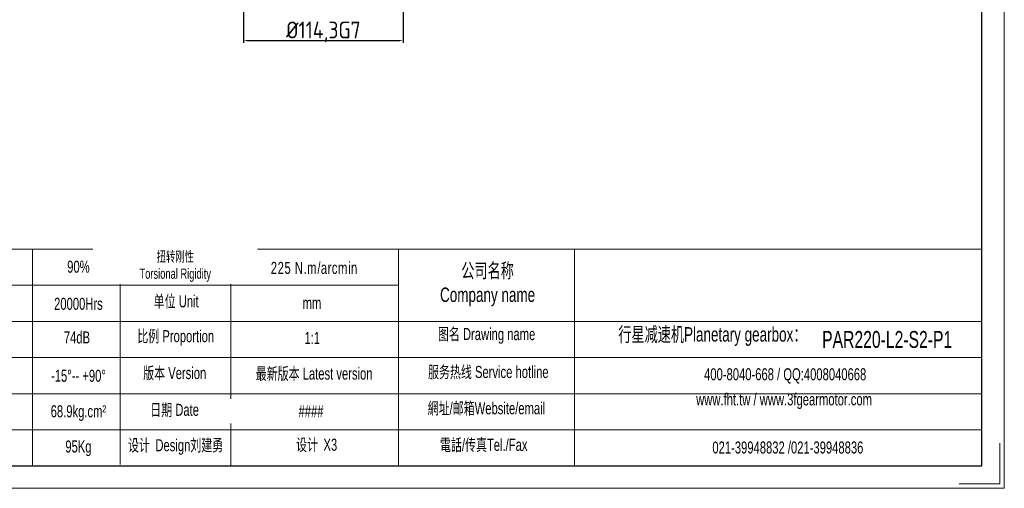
# Model space of a CAD drawing. Header units: millimetres. Extents: x 1779 to 3135, y -192 to 766.
# Tile 2 of 4: x 2430 to 3135, y -192 to 143. Entities that reach past the tile are written whole.
import ezdxf

# ---------------------------------------------------------------- set-up
doc = ezdxf.new("R2010")
doc.units = ezdxf.units.MM
doc.layers.add('SLD-0', color=7, linetype='Continuous', lineweight=18)
doc.layers.add('图框_外框线', color=7, linetype='Continuous', lineweight=18)
doc.layers.add('标注线', color=7, linetype='Continuous')
doc.styles.add('工程字', font='gbenor.shx', dxfattribs={"bigfont": 'gbcbig.shx'})
doc.styles.add('标准', font='arial.ttf', dxfattribs={"width": 0.667})
doc.dimstyles.new('ISO-25-5', dxfattribs={"dimtxt": 13, "dimasz": 3, "dimexe": 1.6, "dimexo": 1.3, "dimgap": 2, "dimtad": 1, "dimdec": 3, "dimtxsty": '工程字', "dimcen": 2.5, "dimadec": 0, "dimazin": 0, "dimtfac": 1, "dimtdec": 3, "dimtmove": 0, "dimatfit": 3, "dimfxl": 1, "dimarcsym": 0})

# ---------------------------------------------------------------- blocks, each defined once
blk = doc.blocks.new('*D99')
at = {"layer": 'Defpoints', "color": 0}
for p in [(2590.52, 188.26), (2704.82, 188.26), (2704.82, 128.01)]:
    blk.add_point(p, dxfattribs=at)
at = {"layer": '标注线', "color": 0, "lineweight": -2}
for p, q in [((2590.52, 186.96), (2590.52, 126.41)), ((2704.82, 186.96), (2704.82, 126.41)), ((2593.52, 128.01), (2701.82, 128.01))]:
    blk.add_line(p, q, dxfattribs=at)
at = {"layer": '标注线', "color": 0}
for points in [[(2593.52, 128.51), (2593.52, 127.51), (2590.52, 128.01)], [(2701.82, 127.51), (2701.82, 128.51), (2704.82, 128.01)]]:
    blk.add_solid(points, dxfattribs=at)
at = {"layer": '标注线', "color": 0, "insert": (2647.67, 134.26), "char_height": 12, "attachment_point": 5, "style": '工程字'}
blk.add_mtext('%%c114,3{}{G7{\\H0.7x;}{}}', dxfattribs=at)

msp = doc.modelspace()

# ---------------------------------------------------------------- linework, layer by layer
at = {"layer": 'SLD-0'}
msp.add_line((2439.6529, -21.0899), (2439.6529, -175.9966), dxfattribs=at)
at = {"layer": '图框_外框线'}
for p, q in [((1899.103, -21.0899), (3118.6642, -21.0899)), ((2502.3332, -21.0899), (2502.3332, -175.1373)), ((2581.4671, -21.0899), (2581.4671, -175.9966)), ((2701.3943, -21.0899), (2701.3943, -175.9966)), ((2827.317, -21.0899), (2827.317, -175.9966)), ((2015.9759, -46.9361), (2701.3943, -46.9361)), ((1899.103, -72.7824), (3118.6642, -72.7824)), ((2015.9759, -98.6286), (3118.6642, -98.6286)), ((2015.9759, -124.4748), (3118.6642, -124.4748)), ((2015.9759, -150.3211), (3118.6642, -150.3211))]:
    msp.add_line(p, q, dxfattribs=at)
at = {"layer": '图框_外框线', "color": 3}
msp.add_lwpolyline([(1779.3715, -192.1326), (3134.8002, -192.1326), (3134.8002, 766.3491), (1779.3715, 766.3491)], close=True, dxfattribs=at)
at = {"layer": '图框_外框线', "color": 3, "lineweight": 25}
msp.add_lwpolyline([(1860.0518, -175.9966), (3118.6642, -175.9966), (3118.6642, 750.213), (1860.0518, 750.213)], close=True, dxfattribs=at)
at = {"layer": '图框_外框线', "color": 3}
msp.add_lwpolyline([(3131.573, -159.8605), (3131.573, -188.9054), (3102.5281, -188.9054)], dxfattribs=at)

# ---------------------------------------------------------------- texts
at = {"layer": 'SLD-0', "color": 1, "attachment_point": 2, "style": '标准'}
for s, insert, char_height, width in [('90%', (2472.453, -29.3414), 8.61541, 110.179822), ('公司名称\\PCompany name', (2765.1543, -31.2935), 10.338498, 133.851268), ('20000Hrs', (2472.453, -55.8951), 8.61541, 110.179822), ('单位 Unit', (2542.3683, -54.1002), 8.61541, 110.179822), ('mm', (2639.5045, -55.3201), 8.61541, 110.179822), ('图名 Drawing name', (2764.4476, -77.5467), 8.615415, 110.179822), ('  行星减速机Planetary gearbox：', (2923.2782, -76.8822), 10.338498, 162.600174), ('74dB', (2471.3921, -79.9438), 8.61541, 56.851603), ('比例 Proportion', (2542.0526, -79.0271), 8.615415, 74.184421), ('1:1', (2639.7168, -80.3074), 8.61541, 110.179822), ('\\pxt5;PAR220-L2-S2-P1', (3051.0059, -79.6271), 12.061581, 87.777913), ('版本 Version', (2541.3434, -105.4117), 8.61541, 110.179822), ('最新版本 Latest version', (2641.0595, -105.7876), 8.615415, 110.179822), ('服务热线 Service hotline', (2765.6694, -104.6377), 8.615415, 122.750906), ('400-8040-668 / QQ:4008040668', (2978.0426, -106.2839), 8.615415, 250.841331), ('-15%%D-- +90%%D', (2472.453, -107.3419), 8.615415, 73.905417), ('www.fht.tw / www.3fgearmotor.com ', (2977.2482, -124.2287), 8.615415, 251.123709), ('68.9kg.cm²', (2472.453, -132.743), 8.61541, 58.269859), ('日期 Date', (2541.2575, -131.7011), 8.61541, 110.179822), ('網址/邮箱Website/email', (2764.3279, -130.5946), 8.615415, 127.77214), ('95Kg', (2472.453, -157.9368), 8.61541, 57.644481), ('{\\f宋体|b0|i0|c134|p2;设计 }Design{\\f宋体|b0|i0|c134|p2;刘建勇}', (2541.9656, -157.0089), 8.615415, 110.179822), ('{\\f宋体|b0|i0|c134|p2;设计 }X3', (2642.8656, -156.6682), 8.615415, 110.179822), ('電話/传真Tel./Fax', (2762.3976, -156.7539), 8.615415, 129.308864), ('021-39948832 /021-39948836 ', (2979.9639, -158.6376), 8.615415, 191.751949)]:
    msp.add_mtext(s, dxfattribs=dict(at, insert=insert, char_height=char_height, width=width))

# ---------------------------------------------------------------- dimensions: what is measured, and where the dimension line sits
at = {"layer": '标注线', "color": 0}
dim = msp.add_linear_dim(base=(2704.8223, 128.0077), p1=(2590.5223, 188.2601), p2=(2704.8223, 188.2601), text='%%c<>{}{G7{\\H0.7x;}{}}', dimstyle='ISO-25-5', override={"dimtxt": 12, "dimgap": 1, "dimtxsty": '工程字'}, dxfattribs=at)
dim.commit()
dim.dimension.update_dxf_attribs({"geometry": '*D99', "text_midpoint": (2647.6723, 134.2577)})

# ---------------------------------------------------------------- next in the draw order: texts
at = {"layer": 'SLD-0', "color": 1, "width": 110.179822, "attachment_point": 2, "style": '标准', "bg_fill": 2}
for s, insert, char_height in [('{\\T1.1;225 N.m/arcmin}', (2641.2, -30.2196), 8.615415), ('####', (2638.8412, -132.6539), 8.61541)]:
    msp.add_mtext(s, dxfattribs=dict(at, insert=insert, char_height=char_height))

# ---------------------------------------------------------------- next in the draw order: texts
at = {"layer": 'SLD-0', "color": 1, "insert": (2541.7116, -22.6947), "char_height": 7.35, "width": 110.179822, "attachment_point": 2, "style": '标准', "bg_fill": 2}
msp.add_mtext('{\\f宋体|b0|i0|c134|p2;\\W0.65;扭转刚性 \\P\\farial|b0|i0|c0|p34;Torsional Rigidity}', dxfattribs=at)

doc.saveas('drawing.dxf')
